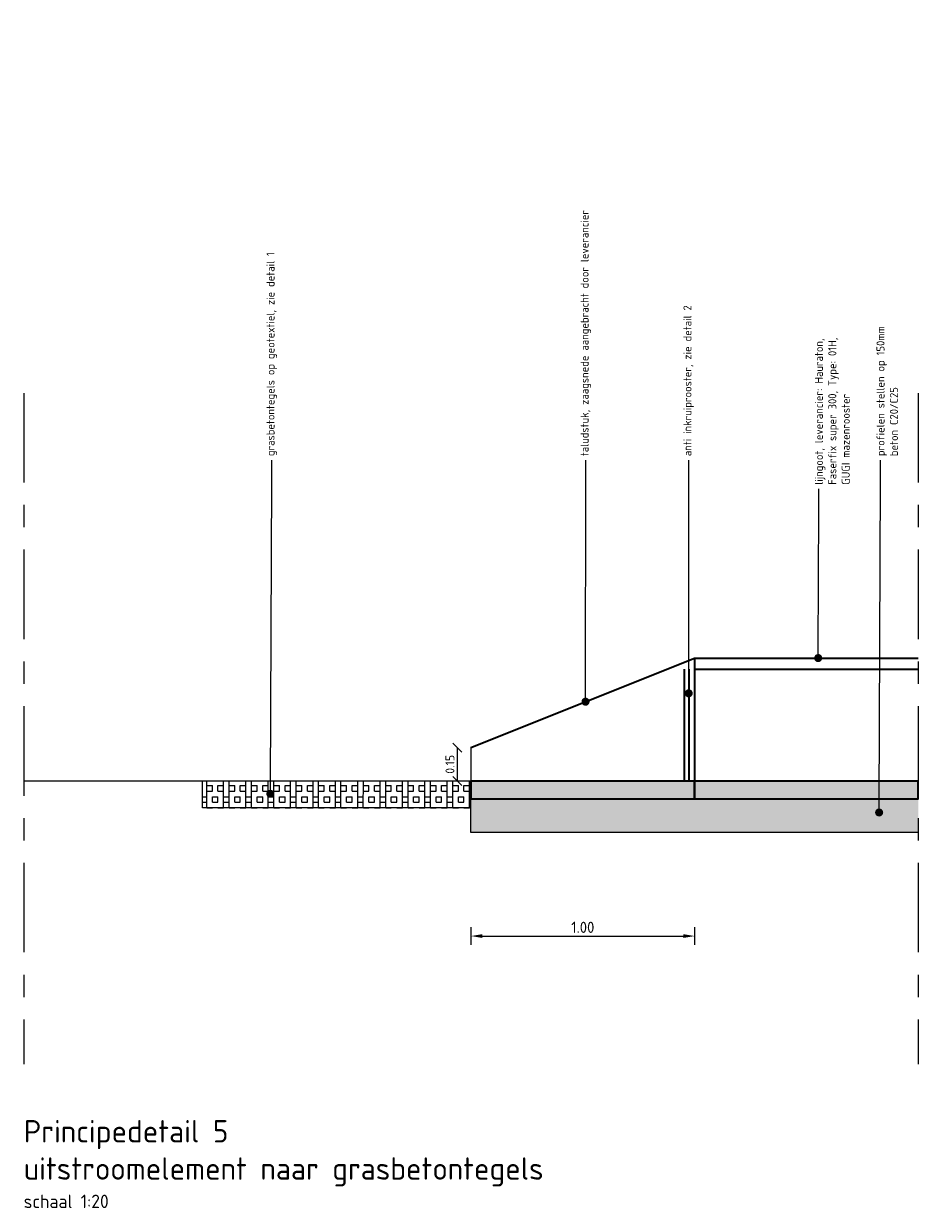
# Model space of a CAD drawing. Header units: metres. Extents: x 2158 to 2361, y 3646 to 3696.
# Tile 4 of 44: x 2187.3 to 2191.3, y 3666.8 to 3672.1. Entities that reach past the tile are written whole.
import ezdxf
from ezdxf import colors
from ezdxf.entities.mleader import LeaderData, LeaderLine
from ezdxf.math import Vec2, Vec3

# ---------------------------------------------------------------- set-up
doc = ezdxf.new("R2010")
doc.units = ezdxf.units.M
doc.header["$LTSCALE"] = 5
doc.linetypes.add('XX-AFBREEK', pattern=[7, 4, -1, 1, -1])
for name, color, linetype, lineweight in [('N-WE-RI-HWA-BETONVORM-V', 254, 'Continuous', 18), ('N-WE-RI-HWA_GOOT_LIJNGOOT-G gesloten', 1, 'Continuous', 35), ('N-WE-RI-HWA_GOOT_LIJNGOOT-V gesloten', 253, 'Continuous', 18), ('N-WE-RI-HWA_uitstroombak-G', 3, 'Continuous', 25), ('N-WE-VH-VERHARDING_GRASBETONSTEEN-A', 254, 'Continuous', 18), ('X-XX-AL-AANPIJLING-T18', 10, 'Continuous', 15), ('X-XX-AL-AFBREEKLIJN-GD', 7, 'XX-AFBREEK', 25), ('X-XX-AL-T18', 10, 'Continuous', 15)]:
    doc.layers.add(name, color=color, linetype=linetype, lineweight=lineweight)
doc.layers.add('TM00_MAATVOERING', color=1, linetype='Continuous')
doc.styles.add('NLCS-ISO', font='NLCS-ISO.ttf')
doc.styles.add('NLCS-ISO-M20-T25', font='NLCS-ISO.ttf', dxfattribs={"height": 0.05})
doc.styles.add('NLCS-ISO-M20-T50', font='NLCS-ISO.ttf', dxfattribs={"height": 0.1})
doc.dimstyles.new('NLCS RODOR-DIM-020$0', dxfattribs={"dimscale": 0.02, "dimtxt": 2, "dimasz": 2, "dimexe": 1.25, "dimexo": 0.625, "dimtad": 1, "dimzin": 1, "dimdsep": 46, "dimtxsty": 'NLCS-ISO', "dimblk": 'OBLIQUE', "dimcen": 0, "dimse1": 1, "dimse2": 1, "dimclrd": 256, "dimclre": 1, "dimclrt": 256, "dimadec": 0, "dimazin": 0, "dimtfac": 1, "dimtmove": 2, "dimatfit": 3, "dimfxl": 1, "dimtolj": 1, "dimtzin": 0, "dimlwd": -1, "dimlwe": -1, "dimarcsym": 0})
doc.dimstyles.new('NLCS-M20-T25-PIJL_L2_H2', dxfattribs={"dimscale": 0.02, "dimtxt": 2.5, "dimasz": 2.5, "dimexe": 2, "dimexo": 2, "dimgap": 0.7, "dimtad": 1, "dimzin": 0, "dimdsep": 46, "dimtxsty": 'NLCS-ISO-M20-T25', "dimcen": 0, "dimdle": 2, "dimclrd": 256, "dimclre": 256, "dimclrt": 256, "dimazin": 0, "dimtfac": 1, "dimtdec": 3, "dimtofl": 0, "dimtmove": 0, "dimatfit": 3, "dimfxl": 2, "dimfxlon": 1, "dimtfillclr": 256, "dimtolj": 1, "dimtzin": 0, "dimlwd": -1, "dimlwe": -1, "dimarcsym": 0})

# ---------------------------------------------------------------- blocks, each defined once
blk = doc.blocks.new('_Dot')
at = {"color": 0, "linetype": 'ByBlock', "lineweight": -2}
blk.add_line((-0.5, 0), (-1, 0), dxfattribs=at)
at = {"color": 0, "linetype": 'ByBlock', "const_width": 0.5}
blk.add_lwpolyline([(-0.25, 0, 1), (0.25, 0, 1)], format="xyb", close=True, dxfattribs=at)
blk = doc.blocks.new('*D48')
at = {"layer": 'Defpoints', "color": 0, "ltscale": 0.2, "transparency": 16777216}
for p in [(2190.3017, 3669.2638), (2189.3017, 3668.8638), (2190.3017, 3668.0212)]:
    blk.add_point(p, dxfattribs=at)
at = {"layer": 'TM00_MAATVOERING', "ltscale": 0.2, "transparency": 16777216}
for p, q in [((2189.3017, 3668.0612), (2189.3017, 3667.9812)), ((2189.3517, 3668.0212), (2190.2517, 3668.0212)), ((2190.3017, 3668.0612), (2190.3017, 3667.9812))]:
    blk.add_line(p, q, dxfattribs=at)
for points in [[(2189.3517, 3668.0295), (2189.3517, 3668.0128), (2189.3017, 3668.0212)], [(2190.2517, 3668.0295), (2190.2517, 3668.0128), (2190.3017, 3668.0212)]]:
    blk.add_solid(points, dxfattribs=at)
at = {"layer": 'TM00_MAATVOERING', "ltscale": 0.2, "transparency": 16777216, "insert": (2189.8017, 3668.0602), "char_height": 0.05, "attachment_point": 5, "style": 'NLCS-ISO-M20-T25'}
blk.add_mtext('\\A1;1.00', dxfattribs=at)
blk = doc.blocks.new('_Oblique')
at = {"color": 0, "linetype": 'ByBlock', "lineweight": -2}
blk.add_line((-0.5, -0.5), (0.5, 0.5), dxfattribs=at)
blk = doc.blocks.new('*D61')
at = {"layer": 'Defpoints', "color": 0, "transparency": 16777216}
for p in [(2189.3017, 3668.8638), (2189.2401, 3668.7138), (2189.3017, 3668.7138)]:
    blk.add_point(p, dxfattribs=at)
at = {"layer": 'TM00_MAATVOERING', "transparency": 16777216}
blk.add_line((2189.2401, 3668.8638), (2189.2401, 3668.7138), dxfattribs=at)
at = {"layer": 'TM00_MAATVOERING', "transparency": 16777216, "xscale": 0.04, "yscale": 0.04, "zscale": 0.04}
for p, rotation in [((2189.2401, 3668.8638), 90), ((2189.2401, 3668.7138), 270)]:
    blk.add_blockref('_Oblique', p, dxfattribs=dict(at, rotation=rotation))
at = {"layer": 'TM00_MAATVOERING', "transparency": 16777216, "insert": (2189.2076, 3668.7888), "char_height": 0.04, "attachment_point": 5, "rotation": 90, "style": 'NLCS-ISO'}
blk.add_mtext('\\A1;0.15', dxfattribs=at)

msp = doc.modelspace()

# ---------------------------------------------------------------- hatches: boundary and pattern name
at = {"layer": 'N-WE-RI-HWA-BETONVORM-V'}
h = msp.add_hatch(dxfattribs=at)
h.set_pattern_fill('ACO-BETON_LICHT', color=256, scale=0.02, pattern_type=2)
h.set_pattern_definition([(140, (2209.44776, 3667.44853), (0.00637563, 0.07287387), [0.00762, -0.08382]), (85, (2209.44776, 3667.44853), (-0.07642266, -0.01409713), [0.006096, -0.067056]), (190.451, (2209.44829, 3667.454605), (-0.07004668, 0.058777), [0.006476, -0.071236]), (136.1842, (2209.42744, 3667.44853), (0.01681693, 0.1084316), [0.01143, -0.12573]), (186.6356, (2209.42884, 3667.45757), (-0.0989702, 0.0949617), [0.009714, -0.106854]), (81.184, (2209.42744, 3667.44853), (-0.09897005, 0.09496184), [0.009144, -0.100584]), (111, (2209.43252, 3667.45869), (0.0409062, 0.06064595), [0.00762, -0.08382]), (56, (2209.43252, 3667.45869), (-0.0736752, 0.0247208), [0.006096, -0.067056]), (161.4514, (2209.43593, 3667.463746), (-0.03276914, 0.0853666), [0.006476, -0.071236]), (127.5, (2209.44776, 3667.448533), (-0.033822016, 0.00123544), [0, -0.0662432, 0, -0.068072, 0, -0.06731]), (97.5, (2209.44776, 3667.448533), (-0.04007223, 0.026727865), [0, -0.0388112, 0, -0.0647192, 0, -0.025654]), (57.5, (2209.44776, 3667.425876), (0.002291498, 0.054236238), [0, -0.0254, 0, -0.079248, 0, -0.105156]), (47.5, (2209.44776, 3667.415716), (-0.0101706, 0.05925167), [0, -0.03302, 0, -0.0526288, 0, -0.074676])])
h.paths.add_polyline_path([(2191.3017, 3668.4838), (2191.3017, 3668.6338), (2189.3017, 3668.6338), (2189.3017, 3668.4838)])
at = {"layer": 'N-WE-RI-HWA_GOOT_LIJNGOOT-V gesloten', "ltscale": 0.2}
h = msp.add_hatch(color=256, dxfattribs=at)
h.dxf.hatch_style = 1
h.paths.add_polyline_path([(2190.3017, 3668.7138), (2189.3017, 3668.7138), (2189.3017, 3668.6338), (2190.3017, 3668.6338)])
h = msp.add_hatch(color=256, dxfattribs=at)
h.dxf.hatch_style = 1
h.paths.add_polyline_path([(2191.3017, 3668.7138), (2190.3017, 3668.7138), (2190.3017, 3668.6338), (2191.3017, 3668.6338)])
at = {"layer": 'N-WE-VH-VERHARDING_GRASBETONSTEEN-A', "ltscale": 0.2}
h = msp.add_hatch(dxfattribs=at)
h.set_pattern_fill('AVH-GRASBETONSTEEN_01', color=256, scale=0.05, pattern_type=2)
h.set_pattern_definition([(90, (-164465.20471, -458659.93093), (-0.1, 6e-18), []), (90, (-164465.17971, -458659.93093), (-0.1, 6e-18), []), (0, (-164465.20471, -458659.93093), (0, 0.1), [-0.025, 0.025]), (0, (-164465.20471, -458659.90593), (0, 0.1), [-0.025, 0.025]), (0, (-164465.20471, -458659.88093), (0, 0.1), [0.025, -0.025]), (0, (-164465.20471, -458659.85593), (0, 0.1), [0.025, -0.025]), (90, (-164465.15471, -458659.93093), (-0.1, 6e-18), [0.025, -0.025]), (90, (-164465.12971, -458659.93093), (-0.1, 6e-18), [0.025, -0.025])])
h.paths.add_polyline_path([(2189.3017, 3668.7138), (2188.1017, 3668.7138), (2188.1017, 3668.5938), (2189.3017, 3668.5938)])

# ---------------------------------------------------------------- linework, layer by layer
at = {"layer": 'N-WE-RI-HWA_GOOT_LIJNGOOT-G gesloten'}
for points in [[(2189.3017, 3668.8638), (2190.3017, 3669.2638), (2191.3017, 3669.2638)], [(2190.3017, 3669.2638), (2190.3017, 3668.6338)], [(2190.3017, 3669.2638), (2190.3017, 3668.6338)], [(2190.3017, 3669.2138), (2191.3017, 3669.2138)]]:
    msp.add_lwpolyline(points, dxfattribs=at)
at = {"layer": 'N-WE-RI-HWA_GOOT_LIJNGOOT-G gesloten', "ltscale": 0.2}
for points in [[(2190.255, 3669.2138), (2190.255, 3668.7138)], [(2190.275, 3669.2138), (2190.275, 3668.7138)]]:
    msp.add_lwpolyline(points, dxfattribs=at)
at = {"layer": 'N-WE-RI-HWA_GOOT_LIJNGOOT-G gesloten'}
for points in [[(2190.3017, 3668.7138), (2189.3017, 3668.7138), (2189.3017, 3668.6338), (2190.3017, 3668.6338), (2190.3017, 3668.7138)], [(2191.3017, 3668.7138), (2190.3017, 3668.7138), (2190.3017, 3668.6338), (2191.3017, 3668.6338), (2191.3017, 3668.7138)]]:
    msp.add_lwpolyline(points, close=True, dxfattribs=at)
at = {"layer": 'N-WE-RI-HWA_uitstroombak-G'}
for points in [[(2189.3017, 3668.8638), (2189.3017, 3668.6338)], [(2191.3017, 3668.4838), (2189.3017, 3668.4838), (2189.3017, 3668.6338)]]:
    msp.add_lwpolyline(points, dxfattribs=at)
at = {"layer": 'N-WE-RI-HWA_uitstroombak-G', "ltscale": 0.2}
for points in [[(2189.3017, 3668.7138), (2187.3017, 3668.7138)], [(2189.3017, 3668.5938), (2188.1017, 3668.5938), (2188.1017, 3668.7138)]]:
    msp.add_lwpolyline(points, dxfattribs=at)
at = {"layer": 'X-XX-AL-AFBREEKLIJN-GD', "ltscale": 0.02}
for p, q in [((2187.3017, 3670.4485), (2187.3017, 3667.4485)), ((2191.3017, 3670.4485), (2191.3017, 3667.4485))]:
    msp.add_line(p, q, dxfattribs=at)

# ---------------------------------------------------------------- texts
at = {"layer": 'X-XX-AL-T18', "insert": (2187.3017, 3667.1985), "char_height": 0.1, "width": 5.841356, "attachment_point": 1, "style": 'NLCS-ISO-M20-T50'}
msp.add_mtext('{\\C4;Principedetail 5\\Puitstroomelement naar grasbetontegels\\P\\H0.6x;\\C3;schaal 1:20}', dxfattribs=at)

# ---------------------------------------------------------------- dimensions: what is measured, and where the dimension line sits
at = {"layer": 'TM00_MAATVOERING', "ltscale": 0.2}
dim = msp.add_linear_dim(base=(2190.3017, 3668.0212), p1=(2189.3017, 3668.8638), p2=(2190.3017, 3669.2638), dimstyle='NLCS-M20-T25-PIJL_L2_H2', dxfattribs=at)
dim.commit()
dim.dimension.update_dxf_attribs({"geometry": '*D48', "text_midpoint": (2189.8017, 3668.0602)})
at = {"layer": 'TM00_MAATVOERING'}
dim = msp.add_linear_dim(base=(2189.2401, 3668.7138), p1=(2189.3017, 3668.8638), p2=(2189.3017, 3668.7138), angle=90, dimstyle='NLCS RODOR-DIM-020$0', dxfattribs=at)
dim.commit()
dim.dimension.update_dxf_attribs({"geometry": '*D61', "text_midpoint": (2189.2076, 3668.7888)})

# ---------------------------------------------------------------- leaders
at = {"layer": 'X-XX-AL-AANPIJLING-T18'}
ml = msp.add_multileader_mtext('Standard', dxfattribs=at)
ml.set_content('{\\C2;grasbetontegels op geotextiel, zie detail 1}', color=256, style='NLCS-ISO-M20-T50')
ml.set_leader_properties(color=256, linetype='ByLayer', lineweight=-1)
ml.set_arrow_properties(name='DOT')
ml.build(insert=Vec2(0, 0))
ml.multileader.update_dxf_attribs({"text_right_attachment_type": 5, "dogleg_length": 0.045, "arrow_head_size": 0.036})
ctx = ml.context
ctx.base_point, ctx.char_height, ctx.arrow_head_size, ctx.landing_gap_size, ctx.plane_origin, ctx.plane_x_axis, ctx.plane_y_axis = Vec3(2188.4107, 3670.1485), 0.036, 0.036, 0.018, Vec3(2188.4107, 3666.5756), Vec3(0, 1), Vec3(-1, 0)
ctx.right_attachment = 5
notes = []
notes.append((ctx, [(0, (1, 1, 0), (2188.4107, 3670.0585), (0, 1), 0.09, [(0, [(2188.4046, 3668.657)], 0, [])])]))
ctx.mtext.insert, ctx.mtext.text_direction, ctx.mtext.rotation, ctx.mtext.width, ctx.mtext.flow_direction = Vec3(2188.3873, 3670.1665), Vec3(0, 1), 1.570796, 1.933083, 5
ml = msp.add_multileader_mtext('Standard', dxfattribs=at)
ml.set_content('{\\C2;taludstuk, zaagsnede aangebracht door leverancier}', color=256, style='NLCS-ISO-M20-T50')
ml.set_leader_properties(color=256, linetype='ByLayer', lineweight=-1)
ml.set_arrow_properties(name='DOT')
ml.build(insert=Vec2(0, 0))
ml.multileader.update_dxf_attribs({"text_right_attachment_type": 5, "dogleg_length": 0.045, "arrow_head_size": 0.036})
ctx = ml.context
ctx.base_point, ctx.char_height, ctx.arrow_head_size, ctx.landing_gap_size, ctx.plane_origin, ctx.plane_x_axis, ctx.plane_y_axis = Vec3(2189.8149, 3670.1485), 0.036, 0.036, 0.018, Vec3(2189.8149, 3666.5756), Vec3(0, 1), Vec3(-1, 0)
ctx.right_attachment = 5
notes.append((ctx, [(0, (1, 1, 0), (2189.8149, 3670.0585), (0, 1), 0.09, [(0, [(2189.8138, 3669.0687)], 0, [])])]))
ctx.mtext.insert, ctx.mtext.text_direction, ctx.mtext.rotation, ctx.mtext.width, ctx.mtext.flow_direction = Vec3(2189.7915, 3670.1665), Vec3(0, 1), 1.570796, 1.933083, 5
ml = msp.add_multileader_mtext('Standard', dxfattribs=at)
ml.set_content('{\\C2;anti inkruiprooster, zie detail 2}', color=256, style='NLCS-ISO-M20-T50')
ml.set_leader_properties(color=256, linetype='ByLayer', lineweight=-1)
ml.set_arrow_properties(name='DOT')
ml.build(insert=Vec2(0, 0))
ml.multileader.update_dxf_attribs({"text_right_attachment_type": 5, "dogleg_length": 0.045, "arrow_head_size": 0.036})
ctx = ml.context
ctx.base_point, ctx.char_height, ctx.arrow_head_size, ctx.landing_gap_size, ctx.plane_origin, ctx.plane_x_axis, ctx.plane_y_axis = Vec3(2190.275, 3670.1485), 0.036, 0.036, 0.018, Vec3(2190.275, 3666.5756), Vec3(0, 1), Vec3(-1, 0)
ctx.right_attachment = 5
notes.append((ctx, [(0, (1, 1, 0), (2190.275, 3670.0585), (0, 1), 0.09, [(0, [(2190.275, 3669.1062)], 0, [])])]))
ctx.mtext.insert, ctx.mtext.text_direction, ctx.mtext.rotation, ctx.mtext.width, ctx.mtext.flow_direction = Vec3(2190.2516, 3670.1665), Vec3(0, 1), 1.570796, 1.933083, 5
ml = msp.add_multileader_mtext('Standard', dxfattribs=at)
ml.set_content('{\\C2;profielen stellen op 150mm \\Pbeton C20/C25}', color=256, style='NLCS-ISO-M20-T50')
ml.set_leader_properties(color=256, linetype='ByLayer', lineweight=-1)
ml.set_arrow_properties(name='DOT')
ml.build(insert=Vec2(0, 0))
ml.multileader.update_dxf_attribs({"text_right_attachment_type": 5, "dogleg_length": 0.045, "arrow_head_size": 0.036})
ctx = ml.context
ctx.base_point, ctx.char_height, ctx.arrow_head_size, ctx.landing_gap_size, ctx.plane_origin, ctx.plane_x_axis, ctx.plane_y_axis = Vec3(2191.1327, 3670.1485), 0.036, 0.036, 0.018, Vec3(2191.1327, 3666.5756), Vec3(0, 1), Vec3(-1, 0)
ctx.right_attachment = 5
notes.append((ctx, [(0, (1, 1, 0), (2191.1327, 3670.0585), (0, 1), 0.09, [(0, [(2191.1266, 3668.5735)], 0, [])])]))
ctx.mtext.insert, ctx.mtext.text_direction, ctx.mtext.rotation, ctx.mtext.width, ctx.mtext.flow_direction = Vec3(2191.1147, 3670.1665), Vec3(0, 1), 1.570796, 1.933083, 5
ml = msp.add_multileader_mtext('Standard', dxfattribs=at)
ml.set_content('{\\C2;lijngoot, leverancier: Hauraton,\\PFaserfix super 300, Type: 01H,\\PGUGI mazenrooster}', color=256, style='NLCS-ISO-M20-T50')
ml.set_leader_properties(color=256, linetype='ByLayer', lineweight=-1)
ml.set_arrow_properties(name='DOT')
ml.build(insert=Vec2(0, 0))
ml.multileader.update_dxf_attribs({"text_right_attachment_type": 5, "dogleg_length": 0.045, "arrow_head_size": 0.036})
ctx = ml.context
ctx.base_point, ctx.char_height, ctx.arrow_head_size, ctx.landing_gap_size, ctx.plane_origin, ctx.plane_x_axis, ctx.plane_y_axis = Vec3(2190.8573, 3670.0204), 0.036, 0.036, 0.018, Vec3(2190.8573, 3666.4475), Vec3(0, 1), Vec3(-1, 0)
ctx.right_attachment = 5
notes.append((ctx, [(0, (1, 1, 0), (2190.8573, 3669.9304), (0, 1), 0.09, [(0, [(2190.8542, 3669.2638)], 0, [])])]))
ctx.mtext.insert, ctx.mtext.text_direction, ctx.mtext.rotation, ctx.mtext.width, ctx.mtext.flow_direction = Vec3(2190.8392, 3670.0384), Vec3(0, 1), 1.570796, 1.933083, 5
for ctx, leaders in notes:
    for number, flags, end, landing, length, lines in leaders:
        leader = LeaderData()
        leader.index, (leader.has_last_leader_line, leader.has_dogleg_vector, leader.attachment_direction) = number, flags
        leader.last_leader_point, leader.dogleg_vector, leader.dogleg_length = Vec3(end), Vec3(landing), length
        for number, points, colour, breaks in lines:
            line = LeaderLine()
            line.index, line.vertices, line.color, line.breaks = number, Vec3.list(points), colors.encode_raw_color(colour), breaks
            leader.lines.append(line)
        ctx.leaders.append(leader)

doc.saveas('drawing.dxf')
